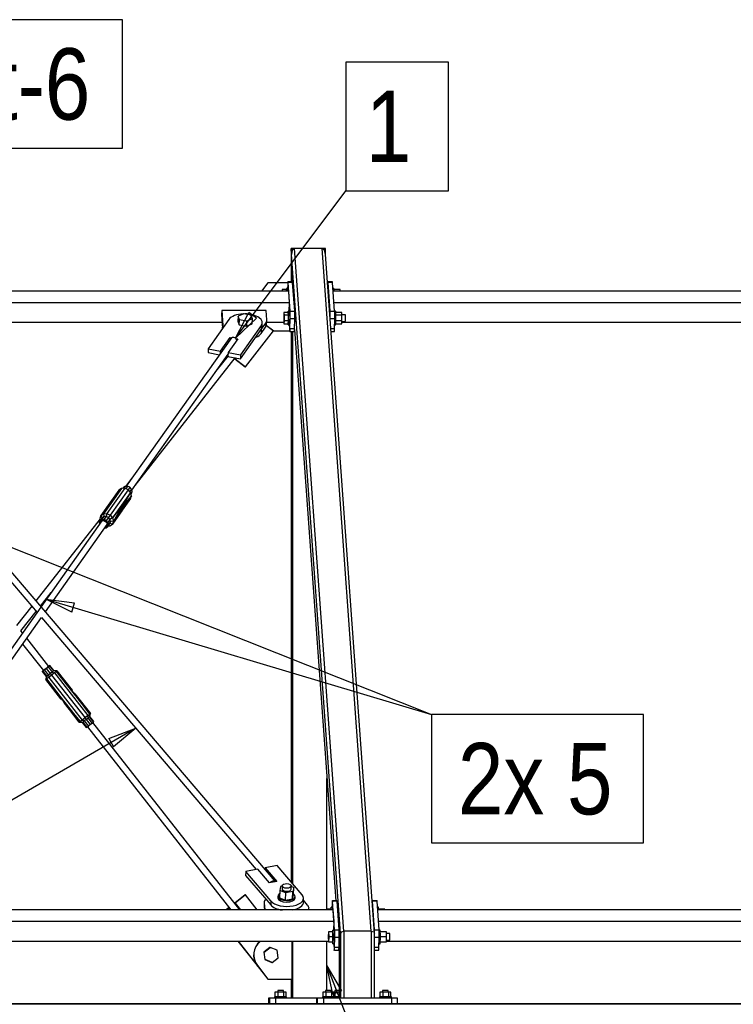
# Model space of a CAD drawing. Header units: millimetres. Extents: x -484 to 16958, y -454 to 3567.
# Tile 7 of 26: x 4811 to 6061, y 1185 to 2908. Entities that reach past the tile are written whole.
import ezdxf

# ---------------------------------------------------------------- set-up
doc = ezdxf.new("R2010")
doc.units = ezdxf.units.MM
doc.linetypes.add('ACAD_ISO04W100', pattern=[30, 24, -3, 0, -3])
for name, color, linetype in [('AS_Belki', 145, 'Continuous'), ('AS_Blachy', 30, 'Continuous'), ('AS_Czesci specjalne', 31, 'Continuous'), ('AS_Kotwy', 9, 'Continuous'), ('AS_Sciany betonowe', 252, 'Continuous'), ('AS_Siatki', 72, 'Continuous'), ('AS_Sruby', 9, 'Continuous')]:
    doc.layers.add(name, color=color, linetype=linetype)
doc.styles.add('Arial Narrow', font='ARIALN.TTF', dxfattribs={"height": 5})

msp = doc.modelspace()

# ---------------------------------------------------------------- linework, layer by layer
at = {"color": 7}
for p, q in [((5189.2, 2350.2), (5382.9, 2608.6)), ((4632.8, 2049.4), (5532.9, 1692)), ((4857.2, 1893.5), (5532.9, 1692)), ((5014.8, 1667.7), (4008.5, 1084.6)), ((5349.5, 1251.9), (5468.2, 945.6))]:
    msp.add_line(p, q, dxfattribs=at)
at = {"color": 0, "linetype": 'ByBlock', "lineweight": -2}
for p, q in [((5189.2, 2350.2), (5212.5, 2395.2)), ((5225.9, 2385.2), (5189.2, 2350.2)), ((5225.9, 2385.2), (5212.5, 2395.2)), ((4902.7, 1871.2), (4857.2, 1893.5)), ((4857.2, 1893.5), (4907.5, 1887.2)), ((4902.7, 1871.2), (4907.5, 1887.2)), ((4967.3, 1649.9, -196900.8), (5014.8, 1667.7, -196900.8)), ((5014.8, 1667.7, -196900.8), (4975.7, 1635.5, -196900.8)), ((4967.3, 1649.9, -196900.8), (4975.7, 1635.5, -196900.8)), ((5359.8, 1202.3), (5349.5, 1251.9)), ((5349.5, 1251.9), (5375.3, 1208.3)), ((5359.8, 1202.3), (5375.3, 1208.3))]:
    msp.add_line(p, q, dxfattribs=at)
at = {"color": 7}
for points in [[(4629.1, 2682.9), (4991.7, 2682.9), (4991.7, 2907.9), (4629.1, 2907.9), (4629.1, 2682.9)], [(5382.9, 2608.6), (5562.5, 2608.6), (5562.5, 2833.6), (5382.9, 2833.6), (5382.9, 2608.6)], [(5532.9, 1467), (5903.7, 1467), (5903.7, 1692), (5532.9, 1692), (5532.9, 1467)]]:
    msp.add_lwpolyline(points, dxfattribs=at)
at = {"layer": 'AS_Belki', "color": 145, "linetype": 'Continuous', "ltscale": 0.25}
for p, q in [((5287.3, 2497.2), (5287, 2507.6)), ((5293, 2507.6), (5287, 2507.6)), ((5287, 2507.6), (5287, 2448.9)), ((5288.8, 2504.5), (5287.3, 2497.2)), ((5293, 2507.6), (5288.8, 2504.5)), ((5379.2, 1312.6), (5293, 2507.6)), ((5341, 2507.6), (5293, 2507.6)), ((5427.2, 1312.6), (5341, 2507.6)), ((5345.3, 2504.5), (5341, 2507.6)), ((5347, 2507.6), (5341, 2507.6)), ((5347.2, 2497.2), (5345.3, 2504.5)), ((5347.2, 2497.2), (5347, 2507.6)), ((5373, 1309.2), (5287.3, 2497.2)), ((5288.4, 2448.9), (5287.3, 2497.2)), ((5433, 1309.2), (5347.2, 2497.2)), ((5282.6, 2432.9), (4336.9, 2432.9)), ((5284, 2412.9), (5282.6, 2432.9)), ((7329.7, 2432.9), (5360.5, 2432.9)), ((4338.4, 2412.9), (5284, 2412.9)), ((5283.6, 2397.6), (5284, 2412.9)), ((5361.9, 2412.9), (7331.1, 2412.9)), ((4458, 2378.2), (5166, 2378.2)), ((5244, 2378.2), (5274.1, 2378.2)), ((5293.2, 2379.6), (5293.2, 2379.7)), ((5293.4, 2378.9), (5293.2, 2379.6)), ((5293.3, 2392.3), (5293.4, 2391.7)), ((5293.4, 2391.7), (5293.6, 2387.4)), ((5293.6, 2382.1), (5293.4, 2378.9)), ((5293.6, 2387.4), (5293.6, 2382.1)), ((5375.7, 2378.3), (7321.3, 2378.3)), ((5287, 2362.3), (5287, 1398.9)), ((5289.5, 2362.3), (5289.5, 1396)), ((5292.7, 2365.7), (5364.9, 1366)), ((5182.3, 2350.9), (4998.2, 2091.2)), ((5007.6, 2084.5), (5176.3, 2322.5)), ((5013.5, 2092.8), (5188.6, 2316)), ((5176.3, 2319.8), (5156.9, 2295)), ((5009.8, 2107.6), (4996.9, 2091.1)), ((4952.2, 2034.1), (4839.9, 1891)), ((4955.4, 2030.8), (4508.2, 1400)), ((4711.7, 2023.1), (4841.8, 1870.5)), ((5258.7, 1400), (4720.4, 2031.1)), ((4856.6, 1871.5), (4964.8, 2024.2)), ((4847.9, 1881.6), (4866.5, 1905.3)), ((4832.5, 1881.5), (4806.1, 1847.8)), ((4537, 1420.7), (4849.5, 1861.5)), ((4813.7, 1838.1), (4840.4, 1872.1)), ((4849.5, 1861.5), (5225.6, 1420.5)), ((4816.4, 1834.7), (4813.7, 1838.1)), ((4816.6, 1815.1), (4852.9, 1768.7)), ((4862.3, 1776.1), (4823.8, 1825.3)), ((5196.7, 1349.9), (4939.5, 1677.7)), ((4930.1, 1670.3), (5181.4, 1349.9)), ((5349.5, 1351.3), (5349.5, 1580)), ((5360.5, 1349.9), (4414.8, 1349.9)), ((5361.9, 1329.9), (5360.5, 1349.9)), ((7407.6, 1349.9), (5438.4, 1349.9)), ((4416.3, 1329.9), (5361.9, 1329.9)), ((5361.6, 1314.6), (5361.9, 1329.9)), ((5439.9, 1329.9), (7409.1, 1329.9)), ((5374.9, 1311.6), (5373, 1309.1)), ((5373, 1309.2), (5374.9, 1311.6)), ((5374.9, 1311.6), (5379.2, 1312.6)), ((5427.2, 1312.6), (5379.2, 1312.6)), ((5379.2, 1312.6), (5379.2, 1195.6)), ((5427.2, 1312.6), (5431.4, 1311.6)), ((5427.2, 1312.6), (5427.2, 1195.6)), ((5431.4, 1311.6), (5433, 1309.1)), ((4430.1, 1295.3), (5352, 1295.3)), ((5289.5, 1295.3), (5289.5, 1195.6)), ((5349.5, 1208.6), (5349.5, 1295.3)), ((5371, 1281.4), (5373, 1309.1)), ((5373, 1309.1), (5373, 1195.6)), ((5433, 1195.6), (5433, 1309.1)), ((5453.7, 1295.3), (7399.1, 1295.3)), ((5370.8, 1284.9), (5371, 1281.4)), ((5371, 1281.4), (5371, 1195.6)), ((5287, 1228.9), (5287, 1195.6))]:
    msp.add_line(p, q, dxfattribs=at)
at = {"layer": 'AS_Belki', "color": 145, "linetype": 'Continuous', "ltscale": 0.25, "extrusion": (-0.330857, -0.466678, 0.82021)}
msp.add_arc((2873.8, 4030.3, -2811), 6, 41.7554, 163.9109, dxfattribs=at)
at = {"layer": 'AS_Belki', "color": 145, "linetype": 'Continuous', "ltscale": 0.25, "extrusion": (-0.398009, 0.466665, -0.789818)}
msp.add_arc((-4903.7, -1854.5, -1440.2), 6, 71.4148, 179.1217, dxfattribs=at)
at = {"layer": 'AS_Belki', "color": 145, "linetype": 'Continuous', "ltscale": 0.25, "extrusion": (0.999131, -1.05463e-07, -0.041672)}
msp.add_arc((1302.6, 223.8, 5366.6), 7, 351.6754, 211.0986, dxfattribs=at)
at = {"layer": 'AS_Blachy', "color": 145, "linetype": 'Continuous', "ltscale": 0.25}
for p, q in [((5246, 2447.3), (5234.7, 2432.9)), ((5246.3, 2447.3), (5235, 2432.9)), ((5246.3, 2447.3), (5246, 2447.3)), ((5281.1, 2447.3), (5246.3, 2447.3)), ((5289.2, 2448.9), (5281.2, 2448.9)), ((5285.1, 2397.9), (5281.5, 2447.9)), ((5289.5, 2447.9), (5281.5, 2447.9)), ((5293.1, 2397.9), (5289.5, 2447.9)), ((5359.1, 2448.9), (5351.1, 2448.9)), ((5355, 2397.9), (5351.4, 2447.9)), ((5359.4, 2447.9), (5351.4, 2447.9)), ((5363, 2397.9), (5359.4, 2447.9)), ((5280.9, 2444.3), (5280.7, 2437.6)), ((5165.2, 2399), (5165, 2392.1)), ((5165.2, 2399), (5167.1, 2372.8)), ((5242.9, 2399), (5165.2, 2399)), ((5244.1, 2382.4), (5242.9, 2399)), ((5285.1, 2397.9), (5293.1, 2397.9)), ((5355, 2397.9), (5363, 2397.9)), ((5177.9, 2383.4), (5141.5, 2332.1)), ((5165, 2392.1), (5166.8, 2367.7)), ((5236, 2371.3), (5236.1, 2378.2)), ((5243.9, 2375.4), (5244.1, 2382.4)), ((5284.8, 2367), (5285.2, 2384.3)), ((5293.2, 2384.3), (5285.2, 2384.3)), ((5292.8, 2367), (5293.2, 2384.3)), ((5363.2, 2384.3), (5355.3, 2384.3)), ((5362.8, 2367), (5363.2, 2384.3)), ((5166.9, 2368), (5167.1, 2372.8)), ((5197.9, 2314.2), (5234.3, 2365.5)), ((5234.5, 2372.5), (5198.1, 2321.1)), ((5206.8, 2300.2), (5256.1, 2363.1)), ((5234.2, 2358.6), (5242.2, 2370)), ((5234.3, 2365.5), (5234.2, 2358.6)), ((5234.3, 2365.5), (5242.4, 2376.9)), ((5234.5, 2372.5), (5234.3, 2365.5)), ((5242.4, 2376.9), (5242.2, 2370)), ((5243.2, 2373.2), (5256.1, 2363.1)), ((5243.3, 2373.5), (5256.5, 2363.1)), ((5256.1, 2363.1), (5256.5, 2363.1)), ((5256.5, 2363.1), (5284.3, 2363.1)), ((5283.5, 2373.7), (5284.3, 2363.3)), ((5284.6, 2362.3), (5292.6, 2362.3)), ((5292.8, 2367), (5284.8, 2367)), ((5362.8, 2367), (5356.6, 2367)), ((5356.9, 2362.3), (5362.5, 2362.3)), ((5163.2, 2327.9), (5180.1, 2351.7)), ((5193.3, 2349.1), (5176.4, 2325.3)), ((5180.1, 2351.7), (5180, 2347.6)), ((5180.1, 2351.7), (5183.2, 2351.1)), ((5189.5, 2349.9), (5193.3, 2349.1)), ((5141.5, 2332.1), (5141.3, 2325.2)), ((5141.5, 2332.1), (5163.2, 2327.9)), ((5163.1, 2323.8), (5163.2, 2327.9)), ((5141.3, 2325.2), (5161.3, 2321.3)), ((5176.4, 2325.3), (5176.2, 2318.4)), ((5176.2, 2318.4), (5197.9, 2314.2)), ((5176.4, 2325.3), (5198.1, 2321.1)), ((5189.5, 2315.8), (5188.4, 2314.4)), ((5188.4, 2314.4), (5206.4, 2300.2)), ((5188.7, 2314.4), (5188.4, 2314.4)), ((5189.8, 2315.8), (5188.7, 2314.4)), ((5188.7, 2314.4), (5206.8, 2300.2)), ((5198.1, 2321.1), (5197.9, 2314.2)), ((5206.4, 2300.2), (5206.8, 2300.2)), ((5207.4, 1416.8), (5207.2, 1409.9)), ((5228.4, 1421.1), (5207.4, 1416.8)), ((5251.1, 1365.5), (5207.4, 1416.8)), ((5248.7, 1397.3), (5228.4, 1421.1)), ((5241.3, 1423.6), (5241.2, 1420.4)), ((5262.4, 1427.8), (5241.3, 1423.6)), ((5241.3, 1423.6), (5261.6, 1399.8)), ((5306.2, 1376.5), (5262.4, 1427.8)), ((5207.2, 1409.9), (5251, 1358.6)), ((5261.6, 1399.8), (5248.7, 1397.3)), ((5206.4, 1376.1), (5188.4, 1361.9)), ((5188.4, 1361.9), (5197.8, 1349.9)), ((5188.4, 1361.9), (5188.7, 1361.9)), ((5206.8, 1376.1), (5188.7, 1361.9)), ((5188.7, 1361.9), (5198.1, 1349.9)), ((5206.8, 1376.1), (5206.4, 1376.1)), ((5227.3, 1349.9), (5206.8, 1376.1)), ((5239.7, 1362.6), (5239.6, 1355.7)), ((5239.8, 1362.3), (5239.6, 1355.4)), ((5239.8, 1362.3), (5240.7, 1349.9)), ((5251.1, 1365.5), (5251, 1358.6)), ((5308.5, 1363.8), (5308.6, 1370.7)), ((5315.7, 1358.2), (5308.5, 1366.6)), ((5367.1, 1366), (5359.1, 1366)), ((5363, 1315), (5359.4, 1365)), ((5367.4, 1365), (5359.4, 1365)), ((5371, 1315), (5367.4, 1365)), ((5437, 1366), (5429, 1366)), ((5432.9, 1315), (5429.3, 1365)), ((5437.3, 1365), (5429.3, 1365)), ((5440.9, 1315), (5437.3, 1365)), ((5177.4, 1353.2), (5173.1, 1349.9)), ((5177.7, 1353.2), (5173.5, 1349.9)), ((5177.7, 1353.2), (5177.4, 1353.2)), ((5180.3, 1349.9), (5177.7, 1353.2)), ((5239.6, 1355.4), (5240, 1349.9)), ((5318.3, 1349.9), (5318.1, 1352.7)), ((5358.8, 1361.3), (5358.7, 1354.6)), ((5363, 1315), (5371, 1315)), ((5432.9, 1315), (5440.9, 1315)), ((5193.6, 1295.3), (5227.2, 1252.5)), ((5194, 1295.3), (5227.5, 1252.5)), ((5233.4, 1295.3), (5232.6, 1294.6)), ((5232.9, 1294.6), (5232.6, 1294.6)), ((5233.7, 1295.3), (5232.9, 1294.6)), ((5288.4, 1228.9), (5288.4, 1295.3)), ((5362.7, 1284), (5363.2, 1301.3)), ((5371.1, 1301.3), (5363.2, 1301.3)), ((5370.7, 1284), (5371.1, 1301.3)), ((5433, 1295.3), (5433.1, 1301.3)), ((5441.1, 1301.3), (5433.1, 1301.3)), ((5440.7, 1284), (5441.1, 1301.3)), ((5361.4, 1290.7), (5362.2, 1280.3)), ((5362.5, 1279.3), (5370.5, 1279.3)), ((5370.7, 1284), (5362.7, 1284)), ((5440.7, 1284), (5433, 1284)), ((5433, 1279.3), (5440.4, 1279.3)), ((5227.2, 1252.5), (5227.5, 1252.5)), ((5227.5, 1252.5), (5246, 1228.9)), ((5227.5, 1252.5), (5227.8, 1252.5)), ((5227.8, 1252.5), (5246.3, 1228.9)), ((5246, 1228.9), (5246.3, 1228.9)), ((5246.3, 1228.9), (5288.4, 1228.9)), ((5249.3, 1195.6), (5247.2, 1195.6)), ((5247.2, 1195.6), (5247.2, 1185.6)), ((5252.6, 1195.6), (5249.3, 1195.6)), ((5249.3, 1185.6), (5249.3, 1195.6)), ((5259.7, 1195.6), (5252.6, 1195.6)), ((5331, 1195.6), (5259.7, 1195.6)), ((5259.7, 1195.6), (5259.7, 1185.6)), ((5333.1, 1195.6), (5331, 1195.6)), ((5331, 1195.6), (5331, 1185.6)), ((5336.3, 1195.6), (5333.1, 1195.6)), ((5333.1, 1185.6), (5333.1, 1195.6)), ((5343.5, 1195.6), (5336.3, 1195.6)), ((5463.4, 1195.6), (5343.5, 1195.6)), ((5343.5, 1195.6), (5343.5, 1185.6)), ((5470.3, 1195.6), (5463.4, 1195.6)), ((5463.4, 1185.6), (5463.4, 1195.6)), ((5473, 1195.6), (5470.3, 1195.6)), ((5473, 1185.6), (5473, 1195.6))]:
    msp.add_line(p, q, dxfattribs=at)
at = {"layer": 'AS_Blachy', "color": 145, "linetype": 'Continuous', "ltscale": 0.25, "extrusion": (-0.999132, -1.74716e-05, 0.041662)}
for centre, start, end in [((-2439.2, 220, -5276.7), 150, 240), ((-2439.2, 220.4, -5284.7), 150, 195), ((-2439.2, 222.9, -5346.6), 150, 227.3248), ((-2439.2, 223.3, -5354.6), 150, 195), ((-2389.2, 220.2, -5280.3), 60, 150), ((-2389.2, 220.5, -5288.3), 60, 150), ((-2389.2, 223.1, -5350.2), 72.6709, 150), ((-2389.2, 223.4, -5358.2), 60, 150), ((-2371.9, 220.2, -5279.9), 330, 60), ((-2371.9, 220.5, -5287.9), 15, 60), ((-2371.9, 223.4, -5357.8), 15, 60), ((-1356.2, 223.3, -5354.6), 150, 240), ((-1356.2, 223.6, -5362.5), 150, 195), ((-1356.2, 226.2, -5424.4), 150, 207.3847), ((-1356.2, 226.5, -5432.4), 150, 195), ((-1306.2, 223.4, -5358.2), 60, 150), ((-1306.2, 223.8, -5366.1), 60, 150), ((-1306.2, 226.3, -5428), 60, 150), ((-1306.2, 226.7, -5436), 60, 150), ((-1288.9, 223.4, -5357.7), 330, 60), ((-1288.9, 223.7, -5365.7), 15, 60), ((-1288.9, 226.7, -5435.6), 15, 60)]:
    msp.add_arc(centre, 10, start, end, dxfattribs=at)
at = {"layer": 'AS_Blachy', "color": 145, "linetype": 'Continuous', "ltscale": 0.25, "extrusion": (0.020866, 0.865331, 0.500767)}
for centre, start, end in [((-5147.4, -1253.3, 2166.3), 277.0962, 341.3666), ((-5147.4, -1253.3, 2166.3), 161.3666, 271.4886), ((-5155.1, -1255.6, 2170.3), 161.3666, 182.7588), ((-5138.3, -1250.6, 2161.7), 2.7588, 13.6412), ((-5147.4, -1249.8, 2160.3), 161.3666, 183.8666), ((-5155.1, -1252.1, 2164.3), 161.3666, 182.7588), ((-5147.4, -1246.4, 2154.3), 131.5256, 161.3666), ((-5235.4, -745.6, 1288.8), 337.4619, 2.7588), ((-5244.1, -750.1, 1296.5), 24.151, 204.151), ((-5244.1, -746.6, 1290.5), 110.4893, 181.651), ((-5235.4, -742.2, 1282.8), 1.651, 2.7588), ((-5244.1, -746.6, 1290.5), 24.151, 76.1481), ((-5254, -741, 1280.9), 182.7588, 204.151)]:
    msp.add_arc(centre, 30, start, end, dxfattribs=at)
at = {"layer": 'AS_Blachy', "color": 145, "linetype": 'Continuous', "ltscale": 0.25, "extrusion": (0.041684, 3.71348e-16, 0.999131)}
msp.add_arc((1271, -5246.5, 218.9), 30, 38.1328, 128.1328, dxfattribs=at)
at = {"layer": 'AS_Blachy', "color": 145, "linetype": 'Continuous', "ltscale": 0.25, "extrusion": (0.041684, -1.34098e-15, 0.999131)}
msp.add_arc((1271, -5246.8, 218.9), 30, 38.1328, 128.1328, dxfattribs=at)
at = {"layer": 'AS_Blachy', "color": 145, "linetype": 'Continuous', "ltscale": 0.25, "extrusion": (0.041684, -2.847e-15, 0.999131)}
msp.add_arc((1271, -5246.2, 218.9), 30, 128.1328, 130.6741, dxfattribs=at)
at = {"layer": 'AS_Czesci specjalne', "color": 145, "linetype": 'Continuous', "ltscale": 0.25}
for p, q in [((4989.5, 2087.5), (4958.1, 2043.1)), ((4995.5, 2087.8), (4964, 2043.4)), ((5001.3, 2085.2), (4969.9, 2040.9)), ((4989.5, 2087.5), (4985.1, 2084.4)), ((4995.5, 2087.8), (4989.5, 2087.5)), ((4993.3, 2089), (4992.3, 2087.6)), ((4996.3, 2091.1), (4993.3, 2089)), ((4996.3, 2091.1), (4993.9, 2087.7)), ((5001.3, 2085.2), (4995.5, 2087.8)), ((5000.3, 2091.3), (4996.3, 2091.1)), ((5000.3, 2091.3), (4997.3, 2087)), ((5004.3, 2089.6), (5000.3, 2091.3)), ((5004.3, 2089.6), (5001.2, 2085.2)), ((5005.5, 2080.4), (5001.3, 2085.2)), ((5007.2, 2086.3), (5004.1, 2082)), ((5007.2, 2086.3), (5004.3, 2089.6)), ((5008.2, 2082.4), (5007.2, 2086.3)), ((4985.1, 2084.4), (4953.7, 2040)), ((4973.8, 2025.2), (5005.3, 2069.6)), ((5005.5, 2080.4), (4974.1, 2036.1)), ((4990.2, 2048.4), (5005.3, 2069.6)), ((5005.5, 2080.4), (4990.4, 2057)), ((5005.3, 2069.6), (4991, 2049.6)), ((5005.5, 2080.4), (4991.2, 2057.6)), ((4991.9, 2051.2), (5007, 2074.7)), ((5005.3, 2069.6), (4991.9, 2051.2)), ((5005.5, 2080.4), (4992, 2057.3)), ((5007, 2074.7), (4992, 2057.3)), ((5007, 2074.7), (4992.6, 2053)), ((5007, 2074.7), (4992.7, 2056.4)), ((5007, 2074.7), (4992.9, 2054.8)), ((5005.3, 2069.6), (5007, 2074.7)), ((5007, 2074.7), (5005.5, 2080.4)), ((5008.2, 2082.4), (5005.9, 2079.2)), ((5006.2, 2077.8), (5007, 2078.9)), ((5007, 2078.9), (5008.2, 2082.4)), ((4990.4, 2057), (4974.1, 2036.1)), ((4989.9, 2055.8), (4974.1, 2036.1)), ((4974.1, 2036.1), (4989.7, 2054)), ((4989.7, 2054), (4975.6, 2030.3)), ((4989.6, 2052.1), (4975.6, 2030.3)), ((4989.6, 2052.1), (4989.7, 2054)), ((4989.6, 2050.2), (4989.6, 2052.1)), ((4989.6, 2051.6), (4991.9, 2051.2)), ((4989.7, 2054), (4989.9, 2055.8)), ((4989.7, 2053.6), (4992.6, 2053)), ((4991.9, 2051.2), (4989.7, 2052.5)), ((4992.6, 2053), (4989.8, 2054.6)), ((4989.9, 2055.8), (4990.4, 2057)), ((4992.9, 2054.8), (4989.9, 2055.4)), ((4990, 2056.2), (4992.7, 2056.4)), ((4992.7, 2056.4), (4990.3, 2056.8)), ((4990.4, 2057), (4991.2, 2057.6)), ((4992, 2057.3), (4990.9, 2057.4)), ((4991, 2049.6), (4991.9, 2051.2)), ((4992, 2057.3), (4991.1, 2057.5)), ((4992, 2057.3), (4991.2, 2057.6)), ((4991.9, 2051.2), (4992.6, 2053)), ((4992.7, 2056.4), (4992, 2057.3)), ((4992.6, 2053), (4992.9, 2054.8)), ((4992.9, 2054.8), (4992.7, 2056.4)), ((4955.7, 2036), (4951.9, 2030.7)), ((4953.7, 2040), (4952, 2034.9)), ((4952, 2034.9), (4952.8, 2031.8)), ((4953.8, 2033.3), (4952, 2034.9)), ((4953.7, 2040), (4958.1, 2043.1)), ((4955.7, 2036), (4953.7, 2040)), ((4958.7, 2038.1), (4954.9, 2032.8)), ((4958.7, 2038.1), (4955.7, 2036)), ((4958.1, 2043.1), (4964, 2043.4)), ((4958.1, 2043.1), (4958.7, 2038.1)), ((4962.8, 2038.4), (4958.7, 2038.1)), ((4962.8, 2038.4), (4959, 2033)), ((4964, 2043.4), (4962.8, 2038.4)), ((4966.8, 2036.6), (4962.8, 2038.4)), ((4966.8, 2036.6), (4963, 2031.2)), ((4964, 2043.4), (4969.9, 2040.9)), ((4969.9, 2040.9), (4966.8, 2036.6)), ((4969.6, 2033.3), (4966.8, 2036.6)), ((4974.1, 2036.1), (4969.6, 2033.3)), ((4969.9, 2040.9), (4974.1, 2036.1)), ((4990.2, 2048.4), (4973.8, 2025.2)), ((4989.5, 2047.9), (4973.8, 2025.2)), ((4989.7, 2047.8), (4973.8, 2025.2)), ((4974.1, 2036.1), (4975.6, 2030.3)), ((4989.6, 2050.2), (4975.6, 2030.3)), ((4975.6, 2030.3), (4989.6, 2048.7)), ((4975.6, 2030.3), (4989.5, 2047.9)), ((4989.5, 2047.9), (4989.6, 2048.7)), ((4989.7, 2047.8), (4989.5, 2047.9)), ((4991, 2049.6), (4989.6, 2050.3)), ((4989.6, 2048.7), (4989.6, 2050.2)), ((4989.6, 2049.8), (4991, 2049.6)), ((4991, 2049.6), (4989.6, 2049.7)), ((4989.6, 2048.6), (4990.2, 2048.4)), ((4990.2, 2048.4), (4989.6, 2048.5)), ((4990.2, 2048.4), (4989.6, 2048.5)), ((4989.7, 2047.8), (4990.2, 2048.4)), ((4990.2, 2048.4), (4991, 2049.6)), ((4951.9, 2030.7), (4950.8, 2027.2)), ((4950.8, 2027.2), (4951.3, 2025.1)), ((4954.9, 2032.8), (4951.9, 2030.7)), ((4952.7, 2027.1), (4953.6, 2029.5)), ((4953.6, 2029.5), (4955.9, 2031.1)), ((4955.3, 2030.7), (4954.8, 2030)), ((4959, 2033), (4954.9, 2032.8)), ((4955.9, 2031.1), (4958.9, 2031.3)), ((4958.9, 2031.3), (4962, 2029.9)), ((4963, 2031.2), (4959, 2033)), ((4960.7, 2018.4), (4962.7, 2018.5)), ((4962, 2029.9), (4964.2, 2027.4)), ((4962.2, 2020.5), (4964, 2021.8)), ((4962.7, 2018.5), (4965.7, 2020.6)), ((4965.8, 2028), (4963, 2031.2)), ((4964.9, 2024.4), (4964, 2021.8)), ((4964.2, 2027.4), (4964.9, 2024.4)), ((4965.7, 2020.6), (4969.5, 2026)), ((4965.7, 2020.6), (4966.8, 2024.1)), ((4969.6, 2033.3), (4965.8, 2028)), ((4966.8, 2024.1), (4965.8, 2028)), ((4966.6, 2022), (4969.4, 2022.1)), ((4970.6, 2029.4), (4966.8, 2024.1)), ((4967.5, 2023.2), (4969.4, 2022.1)), ((4969.4, 2022.1), (4973.8, 2025.2)), ((4969.5, 2026), (4970.6, 2029.4)), ((4973.8, 2025.2), (4969.5, 2026)), ((4970.6, 2029.4), (4969.6, 2033.3)), ((4975.6, 2030.3), (4970.6, 2029.4)), ((4975.6, 2030.3), (4973.8, 2025.2)), ((4858, 1772.5), (4861.2, 1775.1)), ((4862.2, 1776), (4860.4, 1774.5)), ((4861.2, 1775.1), (4863.6, 1777)), ((4861.2, 1775.1), (4868.3, 1766.1)), ((4863.2, 1777), (4862.2, 1776.3)), ((4862.7, 1776.5), (4862.2, 1776)), ((4862.3, 1776.2), (4862.7, 1776.5)), ((4864.3, 1777.7), (4863.2, 1777)), ((4863.6, 1777), (4864.3, 1777.7)), ((4863.6, 1777), (4870.7, 1768)), ((4871.4, 1768.7), (4864.3, 1777.7)), ((4850.9, 1767.2), (4852, 1767.9)), ((4851.6, 1767.9), (4850.9, 1767.2)), ((4850.9, 1767.2), (4858, 1758.2)), ((4852.8, 1768.9), (4851.6, 1767.9)), ((4852, 1767.9), (4854.6, 1769.9)), ((4852, 1767.9), (4859.1, 1758.9)), ((4853.3, 1769), (4852.5, 1768.5)), ((4852.5, 1768.5), (4852.8, 1768.8)), ((4855.3, 1770.5), (4853.3, 1769)), ((4854.6, 1769.9), (4858, 1772.5)), ((4854.6, 1769.9), (4861.7, 1760.8)), ((4857.9, 1772.5), (4855.3, 1770.5)), ((4858, 1758.2), (4857, 1753)), ((4860.4, 1774.5), (4857.9, 1772.5)), ((4858, 1772.5), (4865, 1763.4)), ((4859.1, 1758.9), (4858, 1758.2)), ((4859.1, 1758.9), (4858.6, 1754)), ((4861.7, 1760.8), (4859.1, 1758.9)), ((4865, 1763.4), (4861.7, 1760.8)), ((4861.7, 1760.8), (4862.4, 1756.8)), ((4867.4, 1760.7), (4862.4, 1756.8)), ((4868.3, 1766.1), (4865, 1763.4)), ((4865, 1763.4), (4867.4, 1760.7)), ((4872.2, 1764.5), (4867.4, 1760.7)), ((4867.4, 1760.7), (4926, 1686)), ((4868.3, 1766.1), (4870.7, 1768)), ((4868.3, 1766.1), (4872.2, 1764.5)), ((4870.7, 1768), (4871.4, 1768.7)), ((4875.6, 1767.4), (4870.7, 1768)), ((4876.7, 1768.4), (4871.4, 1768.7)), ((4875.6, 1767.4), (4872.2, 1764.5)), ((4872.2, 1764.5), (4930.8, 1689.8)), ((4876.7, 1768.4), (4875.6, 1767.4)), ((4875.6, 1767.4), (4934.2, 1692.6)), ((4905.4, 1730.4), (4875.6, 1767.4)), ((4904.3, 1732), (4875.6, 1767.4)), ((4903.5, 1733.5), (4875.6, 1767.4)), ((4876.7, 1768.4), (4903.5, 1733.5)), ((4876.7, 1768.4), (4903.1, 1734.6)), ((4902.9, 1735), (4876.7, 1768.4)), ((4858.6, 1754), (4857, 1753)), ((4857, 1753), (4883.2, 1719.5)), ((4883.7, 1719.3), (4857, 1753)), ((4884.7, 1718.7), (4857, 1753)), ((4862.4, 1756.8), (4858.6, 1754)), ((4858.6, 1754), (4884.7, 1718.7)), ((4858.6, 1754), (4886, 1717.7)), ((4858.6, 1754), (4887.4, 1716.2)), ((4917.2, 1679.3), (4858.6, 1754)), ((4862.4, 1756.8), (4921, 1682.1)), ((4903.1, 1734.6), (4902.9, 1735)), ((4903.5, 1733.5), (4903.1, 1734.6)), ((4904.3, 1732), (4903.5, 1733.5)), ((4905.4, 1730.4), (4904.3, 1732)), ((4905.4, 1730.4), (4934.2, 1692.6)), ((4906.7, 1729), (4905.4, 1730.4)), ((4934.2, 1692.6), (4906.7, 1729)), ((4907.9, 1727.9), (4906.7, 1729)), ((4934.2, 1692.6), (4907.9, 1727.9)), ((4907.9, 1727.9), (4935.3, 1693.7)), ((4908.8, 1727.3), (4907.9, 1727.9)), ((4935.3, 1693.7), (4908.8, 1727.3)), ((4909.1, 1727.1), (4908.8, 1727.3)), ((4935.3, 1693.7), (4909.1, 1727.1)), ((4883.2, 1719.5), (4883.5, 1719.3)), ((4883.2, 1719.5), (4883.7, 1719.3)), ((4883.5, 1719.3), (4883.6, 1719.4)), ((4883.6, 1719.4), (4883.5, 1719.3)), ((4883.5, 1719.3), (4884.4, 1718.7)), ((4883.7, 1719.3), (4884.7, 1718.7)), ((4884.4, 1718.7), (4884.5, 1718.8)), ((4884.5, 1718.8), (4884.4, 1718.7)), ((4884.4, 1718.7), (4885.6, 1717.7)), ((4884.7, 1718.7), (4886, 1717.7)), ((4885.6, 1717.7), (4885.9, 1717.8)), ((4885.8, 1717.8), (4885.6, 1717.7)), ((4885.8, 1717.8), (4885.6, 1717.7)), ((4885.6, 1717.7), (4886.9, 1716.2)), ((4886, 1717.7), (4887.4, 1716.2)), ((4887.2, 1716.5), (4886.9, 1716.2)), ((4886.9, 1716.2), (4887.2, 1716.4)), ((4887.2, 1716.4), (4886.9, 1716.2)), ((4886.9, 1716.2), (4888, 1714.6)), ((4887.4, 1716.2), (4888.4, 1714.6)), ((4917.2, 1679.3), (4887.4, 1716.2)), ((4888.3, 1714.9), (4888, 1714.6)), ((4888, 1714.6), (4888.3, 1714.8)), ((4888.3, 1714.8), (4888, 1714.6)), ((4888, 1714.6), (4888.8, 1713.1)), ((4888.4, 1714.6), (4889.1, 1713.1)), ((4917.2, 1679.3), (4888.4, 1714.6)), ((4889, 1713.3), (4888.8, 1713.1)), ((4889, 1713.3), (4888.8, 1713.1)), ((4888.8, 1713.1), (4889.2, 1712.1)), ((4889.1, 1713.1), (4889.4, 1712.1)), ((4915.6, 1678.2), (4889.1, 1713.1)), ((4889.1, 1713.1), (4917.2, 1679.3)), ((4889.2, 1712.1), (4889.4, 1712.2)), ((4889.3, 1712.2), (4889.2, 1712.1)), ((4889.2, 1712.1), (4889.4, 1711.7)), ((4889.4, 1712.1), (4889.4, 1711.7)), ((4889.4, 1712.1), (4915.6, 1678.2)), ((4889.4, 1711.7), (4915.6, 1678.2)), ((4930.8, 1689.8), (4926, 1686)), ((4930.8, 1689.8), (4934.2, 1692.6)), ((4931.3, 1685.8), (4930.8, 1689.8)), ((4933.6, 1687.7), (4934.2, 1692.6)), ((4934.2, 1692.6), (4935.3, 1693.7)), ((4934.3, 1688.4), (4935.3, 1693.7)), ((4917.2, 1679.3), (4915.6, 1678.2)), ((4915.6, 1678.2), (4921, 1678)), ((4921, 1682.1), (4917.2, 1679.3)), ((4917.2, 1679.3), (4922, 1678.7)), ((4926, 1686), (4921, 1682.1)), ((4921, 1682.1), (4924.6, 1680.6)), ((4922, 1678.7), (4921, 1678)), ((4921, 1678), (4928, 1668.9)), ((4924.6, 1680.6), (4922, 1678.7)), ((4922, 1678.7), (4929.1, 1669.6)), ((4928, 1683.2), (4924.6, 1680.6)), ((4924.6, 1680.6), (4931.7, 1671.5)), ((4926, 1686), (4928, 1683.2)), ((4928, 1683.2), (4931.3, 1685.8)), ((4928, 1683.2), (4935.1, 1674.2)), ((4933.6, 1687.7), (4931.3, 1685.8)), ((4938.4, 1676.8), (4931.3, 1685.8)), ((4931.7, 1671.5), (4935.1, 1674.2)), ((4934.3, 1688.4), (4933.6, 1687.7)), ((4940.7, 1678.7), (4933.6, 1687.7)), ((4941.4, 1679.4), (4934.3, 1688.4)), ((4935.1, 1674.2), (4938.4, 1676.8)), ((4938.4, 1676.8), (4940.7, 1678.7)), ((4940.7, 1678.7), (4941.4, 1679.4)), ((4928, 1668.9), (4929.1, 1669.6)), ((4929.1, 1669.6), (4931.7, 1671.5))]:
    msp.add_line(p, q, dxfattribs=at)
at = {"layer": 'AS_Kotwy', "color": 145, "linetype": 'Continuous', "ltscale": 0.25}
for p, q in [((5263.7, 1208.6), (5263.3, 1208.6)), ((5263.3, 1208.6), (5263.3, 1205.6)), ((5264.9, 1208.6), (5263.7, 1208.6)), ((5266.6, 1208.6), (5264.9, 1208.6)), ((5268.5, 1208.6), (5266.6, 1208.6)), ((5270.4, 1208.6), (5268.5, 1208.6)), ((5271.9, 1208.6), (5270.4, 1208.6)), ((5273, 1208.6), (5271.9, 1208.6)), ((5273.3, 1208.6), (5273, 1208.6)), ((5273.3, 1205.6), (5273.3, 1208.6)), ((5347.5, 1208.6), (5347, 1208.6)), ((5347, 1208.6), (5347, 1205.6)), ((5348.6, 1208.6), (5347.5, 1208.6)), ((5350.3, 1208.6), (5348.6, 1208.6)), ((5352.2, 1208.6), (5350.3, 1208.6)), ((5354.1, 1208.6), (5352.2, 1208.6)), ((5355.7, 1208.6), (5354.1, 1208.6)), ((5356.7, 1208.6), (5355.7, 1208.6)), ((5357, 1208.6), (5356.7, 1208.6)), ((5357, 1205.6), (5357, 1208.6)), ((5363.6, 1208.6), (5363.2, 1208.6)), ((5363.2, 1208.6), (5363.2, 1205.6)), ((5364.8, 1208.6), (5363.6, 1208.6)), ((5366.5, 1208.6), (5364.8, 1208.6)), ((5368.4, 1208.6), (5366.5, 1208.6)), ((5370.3, 1208.6), (5368.4, 1208.6)), ((5371.1, 1208.6), (5370.3, 1208.6)), ((5447.4, 1208.6), (5446.9, 1208.6)), ((5446.9, 1208.6), (5446.9, 1205.6)), ((5448.5, 1208.6), (5447.4, 1208.6)), ((5450.2, 1208.6), (5448.5, 1208.6)), ((5452.1, 1208.6), (5450.2, 1208.6)), ((5454, 1208.6), (5452.1, 1208.6)), ((5455.6, 1208.6), (5454, 1208.6)), ((5456.6, 1208.6), (5455.6, 1208.6)), ((5456.9, 1208.6), (5456.6, 1208.6)), ((5456.9, 1205.6), (5456.9, 1208.6)), ((5258.1, 1197.6), (5257.8, 1197.6)), ((5257.8, 1197.6), (5257.8, 1195.6)), ((5258.7, 1197.6), (5258.1, 1197.6)), ((5263.7, 1205.6), (5258.5, 1205.6)), ((5258.5, 1205.6), (5258.5, 1197.6)), ((5259.8, 1197.6), (5258.7, 1197.6)), ((5261.2, 1197.6), (5259.8, 1197.6)), ((5262.8, 1197.6), (5261.2, 1197.6)), ((5264.7, 1197.6), (5262.8, 1197.6)), ((5273.5, 1205.6), (5263.7, 1205.6)), ((5263.7, 1205.6), (5263.7, 1197.6)), ((5266.7, 1197.6), (5264.7, 1197.6)), ((5268.7, 1197.6), (5266.7, 1197.6)), ((5270.7, 1197.6), (5268.7, 1197.6)), ((5272.7, 1197.6), (5270.7, 1197.6)), ((5274.5, 1197.6), (5272.7, 1197.6)), ((5278.1, 1205.6), (5273.5, 1205.6)), ((5273.5, 1205.6), (5273.5, 1197.6)), ((5276, 1197.6), (5274.5, 1197.6)), ((5277.2, 1197.6), (5276, 1197.6)), ((5278.1, 1197.6), (5277.2, 1197.6)), ((5278.1, 1197.6), (5278.1, 1205.6)), ((5278.6, 1197.6), (5278.1, 1197.6)), ((5278.8, 1197.6), (5278.6, 1197.6)), ((5278.8, 1195.6), (5278.8, 1197.6)), ((5341.8, 1197.6), (5341.5, 1197.6)), ((5341.5, 1197.6), (5341.5, 1195.6)), ((5342.5, 1197.6), (5341.8, 1197.6)), ((5347.5, 1205.6), (5342.2, 1205.6)), ((5342.2, 1205.6), (5342.2, 1197.6)), ((5343.5, 1197.6), (5342.5, 1197.6)), ((5344.9, 1197.6), (5343.5, 1197.6)), ((5346.6, 1197.6), (5344.9, 1197.6)), ((5348.4, 1197.6), (5346.6, 1197.6)), ((5357.3, 1205.6), (5347.5, 1205.6)), ((5347.5, 1205.6), (5347.5, 1197.6)), ((5350.4, 1197.6), (5348.4, 1197.6)), ((5352.5, 1197.6), (5350.4, 1197.6)), ((5354.5, 1197.6), (5352.5, 1197.6)), ((5356.4, 1197.6), (5354.5, 1197.6)), ((5358.2, 1197.6), (5356.4, 1197.6)), ((5361.8, 1205.6), (5357.3, 1205.6)), ((5357.3, 1205.6), (5357.3, 1197.6)), ((5359.7, 1197.6), (5358.2, 1197.6)), ((5361, 1197.6), (5359.7, 1197.6)), ((5361.9, 1197.6), (5361, 1197.6)), ((5361.8, 1197.6), (5361.8, 1205.6)), ((5363.6, 1205.6), (5361.8, 1205.6)), ((5362.4, 1197.6), (5361.9, 1197.6)), ((5362.5, 1197.6), (5362.4, 1197.6)), ((5362.5, 1195.6), (5362.5, 1197.6)), ((5362.7, 1197.6), (5362.5, 1197.6)), ((5364.6, 1197.6), (5362.7, 1197.6)), ((5371, 1205.6), (5363.6, 1205.6)), ((5363.6, 1205.6), (5363.6, 1197.6)), ((5366.6, 1197.6), (5364.6, 1197.6)), ((5368.6, 1197.6), (5366.6, 1197.6)), ((5370.7, 1197.6), (5368.6, 1197.6)), ((5371, 1197.6), (5370.7, 1197.6)), ((5441.7, 1197.6), (5441.4, 1197.6)), ((5441.4, 1197.6), (5441.4, 1195.6)), ((5442.4, 1197.6), (5441.7, 1197.6)), ((5447.4, 1205.6), (5442.1, 1205.6)), ((5442.1, 1205.6), (5442.1, 1197.6)), ((5443.5, 1197.6), (5442.4, 1197.6)), ((5444.8, 1197.6), (5443.5, 1197.6)), ((5446.5, 1197.6), (5444.8, 1197.6)), ((5448.3, 1197.6), (5446.5, 1197.6)), ((5457.2, 1205.6), (5447.4, 1205.6)), ((5447.4, 1205.6), (5447.4, 1197.6)), ((5450.3, 1197.6), (5448.3, 1197.6)), ((5452.4, 1197.6), (5450.3, 1197.6)), ((5454.4, 1197.6), (5452.4, 1197.6)), ((5456.4, 1197.6), (5454.4, 1197.6)), ((5458.1, 1197.6), (5456.4, 1197.6)), ((5461.7, 1205.6), (5457.2, 1205.6)), ((5457.2, 1205.6), (5457.2, 1197.6)), ((5459.7, 1197.6), (5458.1, 1197.6)), ((5460.9, 1197.6), (5459.7, 1197.6)), ((5461.8, 1197.6), (5460.9, 1197.6)), ((5461.7, 1197.6), (5461.7, 1205.6)), ((5462.3, 1197.6), (5461.8, 1197.6)), ((5462.4, 1197.6), (5462.3, 1197.6)), ((5462.4, 1195.6), (5462.4, 1197.6))]:
    msp.add_line(p, q, dxfattribs=at)
at = {"layer": 'AS_Sciany betonowe', "color": 145, "linetype": 'Continuous', "ltscale": 0.25}
msp.add_line((13789.1, 1185.6), (2330.8, 1185.6), dxfattribs=at)
at = {"layer": 'AS_Siatki', "color": 20, "linetype": 'ACAD_ISO04W100', "ltscale": 0.25}
for p, q in [((-54.1, 1185.6), (16080.8, 1185.6)), ((-49.6, 1185.6), (16001.6, 1185.6))]:
    msp.add_line(p, q, dxfattribs=at)
at = {"layer": 'AS_Sruby', "color": 145, "linetype": 'Continuous', "ltscale": 0.25}
for p, q in [((5271.4, 2435.6), (5271.2, 2432.9)), ((5271.4, 2435.6), (5271.6, 2432.9)), ((5278.9, 2435.6), (5271.4, 2435.6)), ((5281.4, 2437.6), (5278.9, 2437.6)), ((5279.1, 2432.9), (5278.9, 2435.6)), ((5361.8, 2437.6), (5360.2, 2437.6)), ((5372.6, 2435.6), (5362.1, 2435.6)), ((5372.8, 2432.9), (5372.6, 2435.6)), ((5274.3, 2395.6), (5274, 2390.6)), ((5274.3, 2395.6), (5274.7, 2390.6)), ((5281.8, 2395.6), (5274.3, 2395.6)), ((5284.3, 2397.6), (5281.8, 2397.6)), ((5282.2, 2390.6), (5281.8, 2395.6)), ((5364.7, 2397.6), (5363, 2397.6)), ((5375.5, 2395.6), (5365, 2395.6)), ((5375.9, 2390.6), (5375.5, 2395.6)), ((5193.8, 2389), (5193.6, 2380.4)), ((5193.6, 2380.4), (5196.1, 2373.8)), ((5203.9, 2393.2), (5193.8, 2389)), ((5196.3, 2382.4), (5193.8, 2389)), ((5196.1, 2373.8), (5196.3, 2382.4)), ((5208.9, 2380), (5196.3, 2382.4)), ((5216.5, 2390.8), (5203.9, 2393.2)), ((5208.9, 2380), (5208.7, 2371.3)), ((5219, 2384.1), (5208.9, 2380)), ((5219, 2384.1), (5216.5, 2390.8)), ((5218.8, 2375.5), (5219, 2384.1)), ((5274, 2390.6), (5274, 2380.6)), ((5274, 2380.6), (5274.3, 2375.6)), ((5274.7, 2380.6), (5274.3, 2375.6)), ((5282.2, 2390.6), (5274.7, 2390.6)), ((5274.7, 2390.6), (5274.7, 2380.6)), ((5282.2, 2380.6), (5274.7, 2380.6)), ((5281.8, 2375.6), (5282.2, 2380.6)), ((5282.2, 2380.6), (5282.2, 2390.6)), ((5293.1, 2379.7), (5293.4, 2379.7)), ((5293.5, 2391.6), (5293.3, 2391.6)), ((5375.9, 2390.6), (5365.2, 2390.6)), ((5375.9, 2380.6), (5365.2, 2380.6)), ((5375.5, 2375.6), (5375.9, 2380.6)), ((5381.8, 2391.6), (5375.8, 2391.6)), ((5375.8, 2379.7), (5381.7, 2379.7)), ((5375.9, 2380.6), (5375.9, 2390.6)), ((5196.1, 2373.8), (5208.7, 2371.3)), ((5208.7, 2371.3), (5218.8, 2375.5)), ((5274.3, 2375.6), (5281.8, 2375.6)), ((5281.8, 2373.7), (5284.3, 2373.7)), ((5362.9, 2373.7), (5364.8, 2373.7)), ((5365, 2375.6), (5375.5, 2375.6)), ((5266.8, 1384), (5266.4, 1371.1)), ((5268.3, 1390.6), (5266.8, 1384)), ((5277.5, 1379.8), (5266.8, 1384)), ((5271.1, 1391.2), (5268.3, 1390.6)), ((5271.1, 1391.8), (5271, 1386.5)), ((5277.2, 1367), (5277.5, 1379.8)), ((5289.8, 1382.2), (5277.5, 1379.8)), ((5287, 1386.3), (5287.1, 1391.7)), ((5291.3, 1388.8), (5287.1, 1390.5)), ((5289.5, 1369.4), (5289.8, 1382.2)), ((5291.3, 1388.8), (5289.8, 1382.2)), ((5291, 1376), (5291.3, 1388.8)), ((5263.7, 1373.7), (5263.7, 1371.1)), ((5266.4, 1371.1), (5277.2, 1367)), ((5277.2, 1367), (5289.5, 1369.4)), ((5289.5, 1369.4), (5291, 1376)), ((5293.6, 1370.9), (5293.7, 1373.5)), ((5349.6, 1351.3), (5349.1, 1351.3)), ((5349.1, 1351.3), (5349.1, 1349.9)), ((5349.6, 1351.3), (5349.6, 1349.9)), ((5357, 1351.3), (5349.6, 1351.3)), ((5359.3, 1354.6), (5356.8, 1354.6)), ((5357.1, 1349.9), (5357, 1351.3)), ((5439.7, 1354.6), (5438.1, 1354.6)), ((5450.8, 1351.3), (5440.1, 1351.3)), ((5450.8, 1349.9), (5450.8, 1351.3)), ((5352, 1311.3), (5351.8, 1302.6)), ((5352.4, 1311.3), (5352, 1311.3)), ((5352.4, 1311.3), (5352.7, 1302.6)), ((5359.9, 1311.3), (5352.4, 1311.3)), ((5362.2, 1314.6), (5359.7, 1314.6)), ((5360.1, 1302.6), (5359.9, 1311.3)), ((5442.6, 1314.6), (5440.9, 1314.6)), ((5453.7, 1311.3), (5443, 1311.3)), ((5453.9, 1302.6), (5453.7, 1311.3)), ((5351.8, 1302.6), (5352, 1294)), ((5352, 1294), (5352.4, 1294)), ((5352.7, 1302.6), (5352.4, 1294)), ((5352.4, 1294), (5359.9, 1294)), ((5360.1, 1302.6), (5352.7, 1302.6)), ((5359.9, 1294), (5360.1, 1302.6)), ((5371, 1296.7), (5371.3, 1296.7)), ((5371.4, 1308.6), (5371.2, 1308.6)), ((5443, 1294), (5453.7, 1294)), ((5453.9, 1302.6), (5443.2, 1302.6)), ((5459.7, 1308.6), (5453.7, 1308.6)), ((5453.7, 1294), (5453.9, 1302.6)), ((5453.7, 1296.7), (5459.6, 1296.7)), ((5249.5, 1284.3), (5239, 1276)), ((5239, 1276), (5240.9, 1262.8)), ((5239.4, 1276), (5239, 1276)), ((5239.4, 1276), (5249.9, 1284.3)), ((5241.3, 1262.8), (5239.4, 1276)), ((5249.9, 1284.3), (5249.5, 1284.3)), ((5262.3, 1279.3), (5249.9, 1284.3)), ((5264.2, 1266.1), (5262.3, 1279.3)), ((5359.8, 1290.7), (5362.3, 1290.7)), ((5440.8, 1290.7), (5442.7, 1290.7)), ((5240.9, 1262.8), (5253.3, 1257.8)), ((5241.3, 1262.8), (5240.9, 1262.8)), ((5253.7, 1257.8), (5241.3, 1262.8)), ((5253.7, 1257.8), (5264.2, 1266.1)), ((5253.3, 1257.8), (5253.7, 1257.8))]:
    msp.add_line(p, q, dxfattribs=at)
at = {"layer": 'AS_Sruby', "color": 145, "linetype": 'Continuous', "ltscale": 0.25, "extrusion": (0.020866, 0.865331, 0.500767)}
msp.add_circle((-5244.1, -760.5, 1314.5), 8, dxfattribs=at)
at = {"layer": 'AS_Sruby', "color": 145, "linetype": 'Continuous', "ltscale": 0.25, "extrusion": (-0.999132, -1.74716e-05, 0.041662)}
for centre, radius, start, end in [((-2425.5, 219.9, -5274.4), 12, 127.2819, 213.0229), ((-2425.5, 220, -5276.9), 12, 127.2819, 183.75), ((-2425.5, 223.4, -5357.2), 12, 127.2819, 183.75), ((-2385.5, 220.1, -5277.3), 12, 326.9087, 213.0229), ((-2385.5, 220.2, -5279.8), 12, 3.75, 183.75), ((-2385.5, 223.5, -5360.1), 12, 3.75, 183.75), ((-2385.5, 224.2, -5377.1), 6, 352.5, 172.5)]:
    msp.add_arc(centre, radius, start, end, dxfattribs=at)
at = {"layer": 'AS_Sruby', "color": 145, "linetype": 'Continuous', "ltscale": 0.25, "extrusion": (0.020866, 0.865331, 0.500767)}
for centre, radius, start, end in [((-5244.1, -757.8, 1309.8), 8, 1.651, 181.651), ((-5244.1, -751.4, 1298.8), 15, 324.7643, 215.5311), ((-5244.1, -750.1, 1296.5), 15, 1.651, 181.651)]:
    msp.add_arc(centre, radius, start, end, dxfattribs=at)
at = {"layer": 'AS_Sruby', "color": 145, "linetype": 'Continuous', "ltscale": 0.25, "extrusion": (-0.999131, 1.05462e-07, 0.041672)}
for centre, start, end in [((-1342.6, 223.2, -5352.2), 127.2823, 223.4264), ((-1342.6, 223.3, -5354.7), 127.2826, 183.75), ((-1342.6, 226.7, -5435), 127.2905, 183.75), ((-1302.6, 223.3, -5355.1), 316.4713, 223.4264), ((-1302.6, 223.5, -5357.6), 3.75, 183.75), ((-1302.6, 226.8, -5437.9), 3.75, 183.75)]:
    msp.add_arc(centre, 12, start, end, dxfattribs=at)
at = {"layer": 'AS_Sruby', "color": 145, "linetype": 'Continuous', "ltscale": 0.25, "extrusion": (-0.999131, 1.05463e-07, 0.041672)}
msp.add_arc((-1302.6, 227.5, -5454.9), 6, 352.5, 172.5, dxfattribs=at)

# ---------------------------------------------------------------- texts
at = {"color": 7, "style": 'Arial Narrow'}
for s, p in [('St-6', (4672.6, 2732.9)), ('1', (5417.5, 2658.6)), ('2x 5', (5578.9, 1517))]:
    msp.add_text(s, height=125, dxfattribs=at).set_placement(p)

doc.saveas('drawing.dxf')
